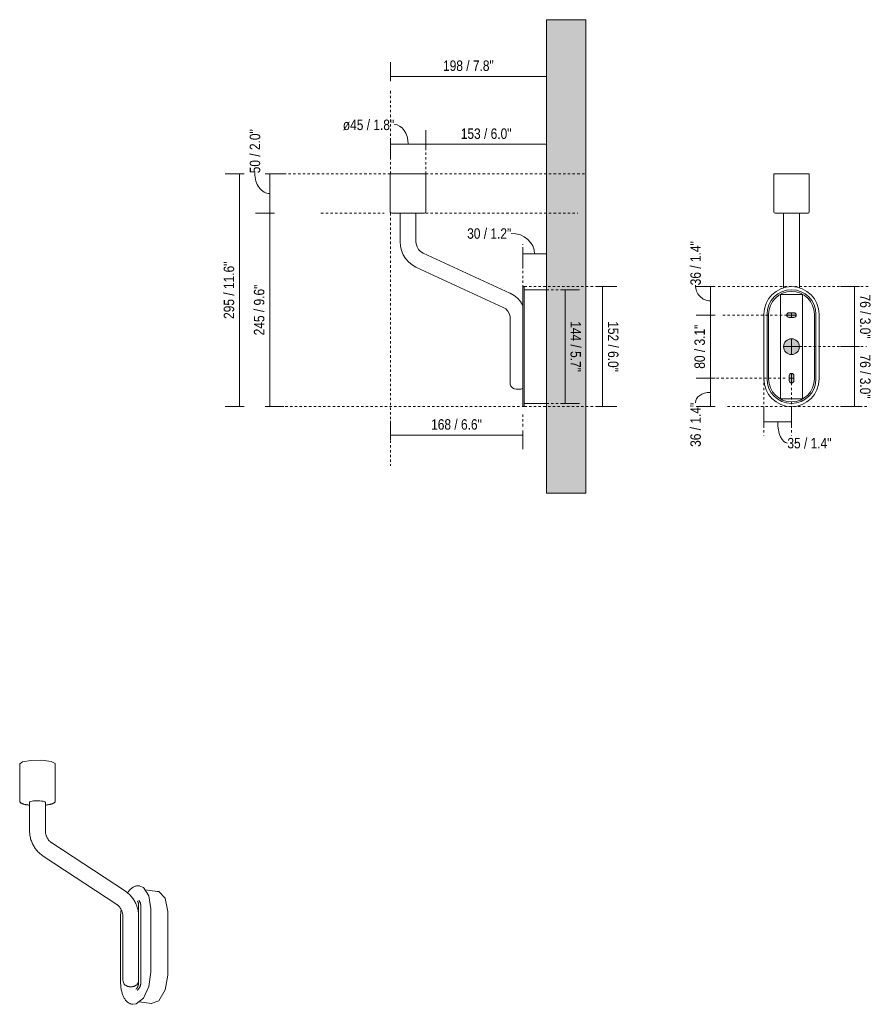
# Model space of a CAD drawing. Header units: millimetres. Extents: x -6760 to -4572, y -647 to 6739.
# Tile 2 of 3: x -5651 to -4572, y -647 to 600. Entities that reach past the tile are written whole.
import ezdxf

# ---------------------------------------------------------------- set-up
doc = ezdxf.new("R2010")
doc.units = ezdxf.units.MM
doc.linetypes.add('Dash', pattern=[6, 3, -3])
doc.layers.add('A-ANNO-DIMS', color=7, linetype='Dash', lineweight=9, true_color=0xd2d2d2)
for name, color, linetype, lineweight in [('A-ANNO-DIMS-6', 7, 'Continuous', 9), ('A-DETL-GENF', 7, 'Continuous', 9), ('A-WALL', 7, 'Continuous', 9), ('E-LITE-EQPM', 7, 'Continuous', 20)]:
    doc.layers.add(name, color=color, linetype=linetype, lineweight=lineweight)
doc.styles.add('Arial Narrow', font='ARIALN.TTF', dxfattribs={"height": 13.2})
doc.dimstyles.new('FARO_-_2_2mm_Arial_Narrow_mm_Inch_Left', dxfattribs={"dimscale": 304.8, "dimtxt": 13.509289, "dimasz": 0, "dimexe": 0.059055, "dimexo": 0.0625, "dimgap": 0.009843, "dimtad": 1, "dimdec": 0, "dimzin": 0, "dimdsep": 46, "dimtxsty": 'Arial Narrow', "dimblk1": 'NONE', "dimblk2": 'NONE', "dimsah": 1, "dimcen": 0.09, "dimadec": 0, "dimazin": 0, "dimtfac": 1, "dimtdec": 4, "dimtix": 1, "dimtmove": 0, "dimatfit": 3, "dimfxl": 0.019685, "dimfxlon": 1, "dimtvp": 1, "dimtolj": 1, "dimtzin": 0, "dimarcsym": 2})
doc.dimstyles.new('FARO_-_2_2mm_Arial_Narrow_mm_Inch_Left_1', dxfattribs={"dimscale": 304.8, "dimtxt": 13.509289, "dimasz": 0, "dimexe": 0.059055, "dimexo": 0.0625, "dimgap": 0.009843, "dimtad": 1, "dimdec": 0, "dimzin": 0, "dimdsep": 46, "dimtxsty": 'Arial Narrow', "dimblk1": 'NONE', "dimblk2": 'NONE', "dimsah": 1, "dimcen": 0.09, "dimadec": 0, "dimazin": 0, "dimtfac": 1, "dimtdec": 4, "dimtix": 1, "dimtmove": 1, "dimatfit": 3, "dimfxl": 0.019685, "dimfxlon": 1, "dimtvp": 1, "dimtolj": 1, "dimtzin": 0, "dimarcsym": 2})
doc.dimstyles.new('FARO_-_2_2mm_Arial_Narrow_mm_Inch_Right', dxfattribs={"dimscale": 304.8, "dimtxt": 13.509289, "dimasz": 0, "dimexe": 0.059055, "dimexo": 0.0625, "dimgap": 0.009843, "dimtad": 1, "dimdec": 0, "dimzin": 0, "dimdsep": 46, "dimtxsty": 'Arial Narrow', "dimblk1": 'NONE', "dimblk2": 'NONE', "dimsah": 1, "dimcen": 0.09, "dimadec": 0, "dimazin": 0, "dimtfac": 1, "dimtdec": 4, "dimtix": 1, "dimtmove": 0, "dimatfit": 3, "dimfxl": 0.019685, "dimfxlon": 1, "dimtvp": 1, "dimtolj": 1, "dimtzin": 0, "dimarcsym": 2})
doc.dimstyles.new('FARO_-_2_2mm_Arial_Narrow_mm_Inch_Right_1', dxfattribs={"dimscale": 304.8, "dimtxt": 13.509289, "dimasz": 0, "dimexe": 0.059055, "dimexo": 0.0625, "dimgap": 0.009843, "dimtad": 1, "dimdec": 0, "dimzin": 0, "dimdsep": 46, "dimtxsty": 'Arial Narrow', "dimblk1": 'NONE', "dimblk2": 'NONE', "dimsah": 1, "dimcen": 0.09, "dimadec": 0, "dimazin": 0, "dimtfac": 1, "dimtdec": 4, "dimtix": 1, "dimtmove": 1, "dimatfit": 3, "dimfxl": 0.019685, "dimfxlon": 1, "dimtvp": 1, "dimtolj": 1, "dimtzin": 0, "dimarcsym": 2})

# ---------------------------------------------------------------- blocks, each defined once
blk = doc.blocks.new('24005 - 24005 ETERNA Chrome structure wall lamp-572099-00 Isometrico PDF')
at = {"layer": 'E-LITE-EQPM', "color": 8, "lineweight": 9, "true_color": 0x808080}
for p, q in [((-6424.4, -342.8), (-6421, -340.2)), ((-6424.4, -342.5), (-6424.4, -389.7)), ((-6379.4, -389.7), (-6379.4, -342.5)), ((-6411.9, -391.5), (-6411.9, -426.7)), ((-6391.9, -426.7), (-6391.9, -391.5)), ((-6290.4, -504.2), (-6383.7, -443)), ((-6394.6, -459.8), (-6301.4, -521)), ((-6272.5, -497.5), (-6273.4, -497.4)), ((-6272.5, -497.5), (-6272.8, -497.5)), ((-6249.3, -504.4), (-6265.8, -502.4)), ((-6273.6, -522.7), (-6273.6, -618.8)), ((-6270.8, -619.6), (-6270.8, -523.5)), ((-6293.6, -536.3), (-6293.6, -616.8)), ((-6273.6, -616.8), (-6273.6, -536.3)), ((-6258.3, -606.9), (-6258.3, -526.5)), ((-6236.6, -610.4), (-6236.6, -530)), ((-6296.6, -537.9), (-6296.6, -618.3)), ((-6281.9, -647.3), (-6281, -647.4)), ((-6273.5, -644.3), (-6256.8, -646.4))]:
    blk.add_line(p, q, dxfattribs=at)
for points in [[(-6421, -340.2, 0), (-6410.4, -338.4, 0), (-6396.5, -338.2, 0), (-6384.7, -339.7, 0), (-6379.5, -342.2, 0), (-6379.5, -342.8, 0)], [(-6424.4, -389.7, 0), (-6424.4, -390.2, 0), (-6424.2, -390.7, 0), (-6424, -391.2, 0), (-6423.8, -391.5, 0), (-6423.5, -391.9, 0), (-6423.2, -392.1, 0), (-6422.8, -392.4, 0), (-6422.5, -392.6, 0), (-6422.1, -392.8, 0), (-6421.7, -393, 0), (-6421.3, -393.2, 0), (-6420.9, -393.3, 0), (-6420.5, -393.5, 0), (-6420, -393.6, 0), (-6419.5, -393.8, 0), (-6419, -393.9, 0), (-6418.4, -394.1, 0), (-6417.9, -394.2, 0), (-6417.3, -394.3, 0), (-6416.7, -394.4, 0), (-6416, -394.6, 0), (-6415.4, -394.7, 0), (-6414.7, -394.8, 0), (-6414, -394.9, 0), (-6413.3, -395, 0), (-6412.6, -395.1, 0), (-6411.9, -395.1, 0)], [(-6411.9, -391.5, 0), (-6411.9, -391.5, 0), (-6411.5, -391, 0), (-6410.4, -390.5, 0), (-6408.8, -390.1, 0), (-6406.7, -389.8, 0), (-6404.2, -389.6, 0), (-6401.6, -389.6, 0), (-6399, -389.7, 0), (-6396.7, -389.9, 0)], [(-6396.7, -389.9, 0), (-6394.6, -390.2, 0), (-6393.1, -390.6, 0), (-6392.2, -391.1, 0), (-6392, -391.6, 0)], [(-6392, -395.1, 0), (-6391.7, -395.1, 0), (-6390.9, -395, 0), (-6390.2, -394.9, 0), (-6389.5, -394.8, 0), (-6388.9, -394.7, 0), (-6388.2, -394.6, 0), (-6387.6, -394.5, 0), (-6386.9, -394.4, 0), (-6386.3, -394.3, 0), (-6385.8, -394.1, 0), (-6385.2, -394, 0), (-6384.7, -393.9, 0), (-6384.2, -393.7, 0), (-6383.9, -393.6, 0)], [(-6379.4, -389.7, 0), (-6379.5, -390.2, 0), (-6379.6, -390.7, 0), (-6379.9, -391.2, 0), (-6380.1, -391.5, 0), (-6380.4, -391.9, 0), (-6380.7, -392.1, 0), (-6381.1, -392.4, 0), (-6381.4, -392.6, 0), (-6381.8, -392.8, 0), (-6382.1, -393, 0), (-6382.6, -393.2, 0), (-6383, -393.3, 0), (-6383.4, -393.5, 0), (-6383.9, -393.6, 0)], [(-6411.9, -426.7, 0), (-6411.9, -428.1, 0), (-6411.9, -429.5, 0), (-6411.7, -430.8, 0), (-6411.6, -432.2, 0), (-6411.4, -433.5, 0), (-6411.1, -434.9, 0), (-6410.8, -436.2, 0), (-6410.5, -437.6, 0), (-6410.1, -438.9, 0), (-6409.6, -440.2, 0), (-6409.2, -441.5, 0), (-6408.7, -442.7, 0), (-6408.1, -444, 0), (-6407.5, -445.2, 0), (-6406.9, -446.4, 0), (-6406.2, -447.6, 0), (-6405.5, -448.8, 0), (-6404.7, -449.9, 0), (-6403.9, -451, 0), (-6403.1, -452.1, 0), (-6402.2, -453.1, 0), (-6401.3, -454.1, 0), (-6400.3, -455.1, 0), (-6399.4, -456.1, 0), (-6398.4, -457, 0), (-6397.3, -457.8, 0), (-6396.3, -458.6, 0), (-6395.2, -459.4, 0), (-6394.6, -459.8, 0)], [(-6383.7, -443, 0), (-6384.1, -442.7, 0), (-6384.6, -442.4, 0), (-6385.1, -442, 0), (-6385.5, -441.6, 0), (-6386, -441.2, 0), (-6386.4, -440.7, 0), (-6386.9, -440.3, 0), (-6387.3, -439.8, 0), (-6387.7, -439.3, 0), (-6388.1, -438.7, 0), (-6388.5, -438.2, 0), (-6388.8, -437.6, 0), (-6389.2, -437, 0), (-6389.5, -436.4, 0), (-6389.8, -435.8, 0), (-6390.1, -435.2, 0), (-6390.4, -434.5, 0), (-6390.7, -433.9, 0), (-6390.9, -433.2, 0), (-6391.1, -432.5, 0), (-6391.3, -431.8, 0), (-6391.5, -431.2, 0), (-6391.6, -430.5, 0), (-6391.7, -429.8, 0), (-6391.8, -429.1, 0), (-6391.9, -428.4, 0), (-6391.9, -427.7, 0), (-6391.9, -427, 0), (-6391.9, -426.7, 0)], [(-6273.4, -497.4, 0), (-6274.2, -497.4, 0), (-6274.9, -497.4, 0), (-6275.7, -497.4, 0), (-6276.5, -497.5, 0), (-6277.3, -497.7, 0), (-6278.1, -497.9, 0), (-6278.9, -498.2, 0), (-6279.7, -498.6, 0), (-6280.4, -499, 0), (-6281.2, -499.4, 0), (-6281.9, -499.9, 0), (-6282.7, -500.5, 0), (-6283.4, -501.1, 0), (-6284.1, -501.7, 0), (-6284.8, -502.4, 0), (-6285.5, -503.2, 0), (-6286.2, -504, 0), (-6286.9, -504.8, 0), (-6287.5, -505.7, 0), (-6287.9, -506.2, 0)], [(-6258.3, -526.5, 0), (-6260.8, -510.1, 0), (-6267.5, -499.6, 0), (-6272, -497.6, 0)], [(-6273.6, -536.3, 0), (-6273.6, -535, 0), (-6273.7, -533.7, 0), (-6273.8, -532.4, 0), (-6273.9, -531, 0), (-6274.2, -529.7, 0), (-6274.4, -528.4, 0), (-6274.7, -527.1, 0), (-6275, -525.8, 0), (-6275.4, -524.6, 0), (-6275.8, -523.3, 0), (-6276.3, -522, 0), (-6276.8, -520.8, 0), (-6277.3, -519.6, 0), (-6277.9, -518.4, 0), (-6278.5, -517.2, 0), (-6279.2, -516.1, 0), (-6279.9, -514.9, 0), (-6280.6, -513.8, 0), (-6281.4, -512.8, 0), (-6282.2, -511.7, 0), (-6283.1, -510.7, 0), (-6284, -509.7, 0), (-6284.9, -508.8, 0), (-6285.8, -507.8, 0), (-6286.8, -507, 0), (-6287.8, -506.1, 0), (-6288.9, -505.3, 0), (-6289.9, -504.6, 0), (-6290.4, -504.2, 0)], [(-6236.6, -530, 0), (-6239.8, -513.1, 0), (-6248, -504.7, 0), (-6250.5, -504.4, 0)], [(-6301.4, -521, 0), (-6300.9, -521.3, 0), (-6300.5, -521.6, 0), (-6300.1, -521.9, 0), (-6299.6, -522.3, 0), (-6299.2, -522.7, 0), (-6298.8, -523.1, 0), (-6298.4, -523.6, 0), (-6298, -524, 0), (-6297.6, -524.5, 0), (-6297.2, -525, 0), (-6296.9, -525.5, 0), (-6296.5, -526.1, 0), (-6296.2, -526.6, 0), (-6295.9, -527.2, 0), (-6295.6, -527.8, 0), (-6295.3, -528.4, 0), (-6295, -529, 0), (-6294.8, -529.6, 0), (-6294.6, -530.3, 0), (-6294.4, -530.9, 0), (-6294.2, -531.5, 0), (-6294, -532.2, 0), (-6293.9, -532.8, 0), (-6293.8, -533.5, 0), (-6293.7, -534.1, 0), (-6293.7, -534.8, 0), (-6293.6, -535.4, 0), (-6293.6, -536.1, 0), (-6293.6, -536.3, 0)], [(-6275.3, -516.7, 0), (-6275.1, -516.8, 0), (-6275, -517, 0), (-6274.9, -517.1, 0), (-6274.8, -517.3, 0), (-6274.7, -517.5, 0), (-6274.6, -517.7, 0), (-6274.5, -518, 0), (-6274.4, -518.2, 0), (-6274.3, -518.4, 0), (-6274.2, -518.7, 0), (-6274.1, -519, 0), (-6274, -519.2, 0), (-6273.9, -519.5, 0), (-6273.9, -519.8, 0), (-6273.8, -520.1, 0), (-6273.7, -520.4, 0), (-6273.7, -520.8, 0), (-6273.7, -521.1, 0), (-6273.6, -521.4, 0), (-6273.6, -521.8, 0), (-6273.6, -522.1, 0), (-6273.6, -522.5, 0), (-6273.6, -522.7, 0)], [(-6273.3, -515.8, 0), (-6273, -516.3, 0), (-6272.7, -516.7, 0), (-6272.5, -517.1, 0), (-6272.3, -517.5, 0), (-6272, -517.9, 0), (-6271.9, -518.3, 0), (-6271.7, -518.7, 0), (-6271.6, -519, 0), (-6271.4, -519.4, 0), (-6271.3, -519.8, 0), (-6271.2, -520.1, 0), (-6271.1, -520.4, 0), (-6271.1, -520.8, 0), (-6271, -521.1, 0), (-6271, -521.4, 0), (-6270.9, -521.7, 0), (-6270.9, -522.1, 0), (-6270.8, -522.4, 0), (-6270.8, -522.7, 0), (-6270.8, -523, 0), (-6270.8, -523.3, 0), (-6270.8, -523.5, 0)], [(-6295.8, -527.4, 0), (-6295.9, -528.2, 0), (-6296.1, -529.6, 0), (-6296.2, -530.9, 0), (-6296.4, -532.3, 0), (-6296.5, -533.7, 0), (-6296.5, -535, 0), (-6296.6, -536.4, 0), (-6296.6, -537.8, 0), (-6296.6, -537.9, 0)], [(-6281.6, -647.3, 0), (-6276.8, -647, 0), (-6267.5, -639.5, 0), (-6260.8, -624.8, 0), (-6258.3, -606.9, 0)], [(-6257.9, -646.2, 0), (-6248, -642.9, 0), (-6239.8, -629.3, 0), (-6236.6, -610.4, 0)], [(-6281.9, -647.3, 0), (-6282.7, -647.2, 0), (-6283.4, -647, 0), (-6284.2, -646.8, 0), (-6284.9, -646.5, 0), (-6285.6, -646.1, 0), (-6286.3, -645.7, 0), (-6287, -645.2, 0), (-6287.7, -644.7, 0), (-6288.3, -644.1, 0), (-6289, -643.5, 0), (-6289.6, -642.9, 0), (-6290.2, -642.1, 0), (-6290.7, -641.4, 0), (-6291.3, -640.6, 0), (-6291.8, -639.7, 0), (-6292.3, -638.8, 0), (-6292.7, -637.9, 0), (-6293.2, -636.9, 0), (-6293.6, -635.9, 0), (-6294, -634.9, 0), (-6294.4, -633.8, 0), (-6294.7, -632.7, 0), (-6295, -631.6, 0), (-6295.3, -630.4, 0), (-6295.6, -629.2, 0), (-6295.8, -628, 0), (-6296, -626.7, 0), (-6296.2, -625.5, 0), (-6296.3, -624.2, 0), (-6296.4, -622.9, 0), (-6296.5, -621.6, 0), (-6296.6, -620.2, 0), (-6296.6, -618.9, 0), (-6296.6, -618.3, 0)], [(-6293.6, -616.8, 0), (-6293.4, -618.4, 0), (-6293, -619.9, 0), (-6292.4, -621, 0), (-6291.8, -621.9, 0), (-6291.1, -622.6, 0), (-6290.6, -623.1, 0), (-6290, -623.5, 0), (-6289.6, -623.8, 0), (-6289.2, -624, 0), (-6288.8, -624.2, 0), (-6288.5, -624.3, 0), (-6288.2, -624.4, 0), (-6288, -624.5, 0), (-6287.7, -624.6, 0), (-6287.5, -624.7, 0), (-6287.3, -624.7, 0), (-6287.1, -624.8, 0), (-6286.9, -624.8, 0), (-6286.7, -624.9, 0), (-6286.5, -624.9, 0), (-6286.3, -624.9, 0), (-6286.2, -625, 0), (-6286, -625, 0), (-6285.9, -625, 0), (-6285.7, -625, 0), (-6285.5, -625.1, 0), (-6285.4, -625.1, 0), (-6285.2, -625.1, 0), (-6285.1, -625.1, 0), (-6284.9, -625.1, 0), (-6284.8, -625.1, 0), (-6284.6, -625.1, 0), (-6284.5, -625.1, 0), (-6284.4, -625.2, 0), (-6284.2, -625.2, 0), (-6284.1, -625.2, 0), (-6283.9, -625.2, 0), (-6283.8, -625.2, 0), (-6283.6, -625.2, 0), (-6283.5, -625.2, 0), (-6283.3, -625.2, 0), (-6283.2, -625.2, 0), (-6283, -625.2, 0), (-6282.9, -625.2, 0), (-6282.8, -625.1, 0), (-6282.6, -625.1, 0), (-6282.5, -625.1, 0), (-6282.3, -625.1, 0), (-6282.2, -625.1, 0), (-6282, -625.1, 0), (-6281.9, -625.1, 0), (-6281.7, -625.1, 0), (-6281.6, -625.1, 0), (-6281.4, -625, 0), (-6281.2, -625, 0), (-6281.1, -625, 0), (-6280.9, -625, 0), (-6280.8, -624.9, 0), (-6280.6, -624.9, 0), (-6280.4, -624.9, 0), (-6280.2, -624.8, 0), (-6280, -624.8, 0), (-6279.8, -624.7, 0), (-6279.6, -624.7, 0), (-6279.4, -624.6, 0)], [(-6273.6, -616.8, 0), (-6273.7, -618.4, 0), (-6274.2, -619.9, 0), (-6274.8, -621, 0), (-6275.4, -621.9, 0), (-6276, -622.6, 0), (-6276.6, -623.1, 0), (-6277.1, -623.5, 0), (-6277.6, -623.8, 0), (-6278, -624, 0), (-6278.3, -624.2, 0), (-6278.7, -624.3, 0), (-6279, -624.4, 0), (-6279.2, -624.5, 0), (-6279.4, -624.6, 0)], [(-6277.2, -628.4, 0), (-6277, -628.3, 0), (-6276.9, -628.2, 0), (-6276.7, -628.1, 0), (-6276.6, -627.9, 0), (-6276.4, -627.8, 0), (-6276.2, -627.6, 0), (-6276.1, -627.4, 0), (-6275.9, -627.2, 0), (-6275.8, -627, 0), (-6275.6, -626.7, 0), (-6275.5, -626.5, 0), (-6275.3, -626.3, 0), (-6275.2, -626, 0), (-6275.1, -625.7, 0), (-6274.9, -625.4, 0), (-6274.8, -625.1, 0), (-6274.7, -624.8, 0), (-6274.6, -624.5, 0), (-6274.4, -624.2, 0), (-6274.3, -623.9, 0), (-6274.2, -623.6, 0), (-6274.1, -623.2, 0), (-6274.1, -622.9, 0), (-6274, -622.5, 0), (-6273.9, -622.2, 0), (-6273.8, -621.8, 0), (-6273.8, -621.5, 0), (-6273.7, -621.1, 0), (-6273.7, -620.8, 0), (-6273.6, -620.4, 0), (-6273.6, -620.1, 0), (-6273.6, -619.7, 0), (-6273.6, -619.3, 0), (-6273.6, -619, 0), (-6273.6, -618.8, 0)], [(-6275.5, -629.7, 0), (-6275.1, -629.4, 0), (-6274.7, -629, 0), (-6274.4, -628.7, 0), (-6274.1, -628.4, 0), (-6273.8, -628, 0), (-6273.5, -627.7, 0), (-6273.2, -627.4, 0), (-6273, -627, 0), (-6272.8, -626.7, 0), (-6272.6, -626.4, 0), (-6272.4, -626.1, 0), (-6272.3, -625.8, 0), (-6272.1, -625.5, 0), (-6272, -625.2, 0), (-6271.9, -624.9, 0), (-6271.7, -624.6, 0), (-6271.6, -624.3, 0), (-6271.5, -624, 0), (-6271.4, -623.7, 0), (-6271.3, -623.4, 0), (-6271.3, -623.1, 0), (-6271.2, -622.8, 0), (-6271.1, -622.5, 0), (-6271.1, -622.2, 0), (-6271, -622, 0), (-6271, -621.7, 0), (-6270.9, -621.4, 0), (-6270.9, -621.1, 0), (-6270.9, -620.8, 0), (-6270.8, -620.5, 0), (-6270.8, -620.2, 0), (-6270.8, -619.9, 0), (-6270.8, -619.6, 0), (-6270.8, -619.6, 0)]]:
    blk.add_polyline3d(points, dxfattribs=at)
blk = doc.blocks.new('24005 - 24005 ETERNA Chrome structure wall lamp-572099-Lateral_PDF')
at = {"layer": 'E-LITE-EQPM'}
for p, q in [((-3466.9, 404.7), (-3466.9, 356.6)), ((-3466.9, 404.7), (-3421.9, 404.7)), ((-3421.9, 356.6), (-3421.9, 404.7)), ((-3464.7, 354.7), (-3465, 354.7)), ((-3454.4, 354.7), (-3454.4, 318.8)), ((-3434.4, 318.8), (-3434.4, 354.7)), ((-3315.3, 253.6), (-3425.1, 304.3)), ((-3433.5, 286.2), (-3323.7, 235.4)), ((-3297, 261.8), (-3297.9, 261.8)), ((-3297, 226.8), (-3297, 261.8)), ((-3269, 257.8), (-3297, 257.8)), ((-3299, 226.8), (-3299, 144.8)), ((-3297, 144.8), (-3297, 226.8)), ((-3315, 221.8), (-3315, 139.7)), ((-3297, 109.8), (-3297, 144.8)), ((-3302.7, 131.8), (-3307.2, 131.8)), ((-3297, 113.8), (-3269, 113.8)), ((-3297.9, 109.8), (-3297, 109.8))]:
    blk.add_line(p, q, dxfattribs=at)
at = {"layer": 'E-LITE-EQPM', "flags": 128}
for points in [[(-3465, 354.7), (-3466.2, 355.2), (-3466.9, 356.3), (-3466.9, 356.6)], [(-3465, 354.7), (-3464.6, 354.7), (-3463.3, 354.7), (-3461.1, 354.7), (-3458.2, 354.7), (-3454.7, 354.7), (-3450.8, 354.7), (-3446.6, 354.7), (-3442.2, 354.7), (-3438, 354.7), (-3434.1, 354.7), (-3430.6, 354.7), (-3427.7, 354.7), (-3425.5, 354.7), (-3424.2, 354.7), (-3423.8, 354.7)], [(-3422.6, 355.3), (-3423.4, 354.8), (-3423.8, 354.7)], [(-3421.9, 356.6), (-3422.3, 355.4), (-3422.4, 355.3)], [(-3454.4, 318.8), (-3453.9, 313.1), (-3452.6, 307.6), (-3450.4, 302.3), (-3447.4, 297.5), (-3443.7, 293.2), (-3439.3, 289.5), (-3434.4, 286.6), (-3433.5, 286.2)], [(-3425.1, 304.3), (-3428.4, 306.3), (-3431, 309), (-3433, 312.3), (-3434.1, 315.9), (-3434.4, 318.8)], [(-3299, 238.1), (-3302, 242.8), (-3305.7, 247), (-3310, 250.6), (-3314.9, 253.4), (-3315.3, 253.6)], [(-3299, 260.8), (-3298.5, 261.6), (-3297.9, 261.8)], [(-3299, 244.2), (-3299, 247.4), (-3299, 251.6), (-3299, 255), (-3299, 257.7), (-3299, 259.6), (-3299, 260.6), (-3299, 260.8)], [(-3299, 260.8), (-3299, 260.3), (-3299, 259), (-3299, 256.8), (-3299, 253.8), (-3299, 250.1), (-3299, 245.7), (-3299, 240.9), (-3299, 235.7), (-3299, 230.2), (-3299, 226.8)], [(-3323.7, 235.4), (-3320.5, 233.5), (-3318, 230.8), (-3316.1, 227.7), (-3315.1, 224.1), (-3315, 221.8)], [(-3307.2, 131.8), (-3309.8, 132.3), (-3312.1, 133.7), (-3313.9, 135.7), (-3314.8, 138.2), (-3315, 139.7)], [(-3299, 144.8), (-3299, 139.3), (-3299, 133.9), (-3299, 128.8), (-3299, 124.2), (-3299, 120), (-3299, 116.6), (-3299, 113.9), (-3299, 112), (-3299, 111), (-3299, 110.8)], [(-3299, 132.9), (-3301.2, 132), (-3302.7, 131.8)], [(-3299, 110.8), (-3299, 111.3), (-3299, 112.6), (-3299, 114.8), (-3299, 117.8), (-3299, 121.5), (-3299, 125.9), (-3299, 127.4)], [(-3297.9, 109.8), (-3298.8, 110.2), (-3299, 110.8)]]:
    blk.add_lwpolyline(points, dxfattribs=at)
at = {"layer": 'E-LITE-EQPM'}
for centre, start, end in [((-3272.9, 240.8), 0, 1.4083), ((-3272.9, 130.8), 358.5917, 360)]:
    blk.add_arc(centre, 3.96, start, end, dxfattribs=at)
blk = doc.blocks.new('24005 - 24005 ETERNA Chrome structure wall lamp-572099-Alzado_PDF Fixing')
at = {"layer": 'E-LITE-EQPM', "color": 253, "lineweight": 9, "true_color": 0xaaaaaa}
for p, q in [((6557, 404.7), (6557, 356.6)), ((6557, 404.7), (6579.5, 404.7)), ((6579.5, 404.7), (6602, 404.7)), ((6602, 356.6), (6602, 404.7)), ((6569.5, 354.7), (6569.5, 318.8)), ((6589.5, 318.8), (6589.5, 354.7)), ((6569.5, 295.3), (6569.5, 260.3)), ((6589.5, 260.3), (6589.5, 295.3)), ((6544.5, 144.8), (6544.5, 226.8)), ((6548.5, 144.8), (6548.5, 226.8)), ((6550.5, 226.8), (6550.5, 144.8)), ((6608.5, 226.8), (6608.5, 144.8)), ((6610.5, 144.8), (6610.5, 226.8)), ((6614.5, 144.8), (6614.5, 226.8))]:
    blk.add_line(p, q, dxfattribs=at)
at = {"layer": 'E-LITE-EQPM', "color": 253, "lineweight": 9, "true_color": 0xaaaaaa, "flags": 128}
for points in [[(6558.8, 354.7), (6557.7, 355.2), (6557, 356.3), (6557, 356.6)], [(6569.5, 354.7), (6567.4, 354.7), (6564.2, 354.7), (6561.6, 354.7), (6559.9, 354.7), (6559, 354.7), (6558.8, 354.7)], [(6558.8, 354.7), (6559.3, 354.7), (6560.6, 354.7), (6562.8, 354.7), (6565.7, 354.7), (6569.2, 354.7), (6573.1, 354.7), (6577.3, 354.7), (6579.5, 354.7)], [(6579.5, 354.7), (6583.8, 354.7), (6587.9, 354.7), (6591.6, 354.7), (6594.8, 354.7), (6597.4, 354.7), (6599.1, 354.7), (6600, 354.7), (6600.1, 354.7)], [(6600.1, 354.7), (6599.7, 354.7), (6598.4, 354.7), (6596.2, 354.7), (6593.3, 354.7), (6589.8, 354.7), (6589.5, 354.7)], [(6602, 356.6), (6601.6, 355.4), (6600.5, 354.8), (6600.1, 354.7)], [(6569.5, 295.3), (6569.5, 297.7), (6569.5, 300.9), (6569.5, 304.7), (6569.5, 308.9), (6569.5, 313.6), (6569.5, 318.4), (6569.5, 318.8)], [(6589.5, 318.8), (6589.5, 314), (6589.5, 309.4), (6589.5, 305), (6589.5, 301.2), (6589.5, 298), (6589.5, 295.5), (6589.5, 295.3)]]:
    blk.add_lwpolyline(points, dxfattribs=at)
at = {"layer": 'E-LITE-EQPM', "color": 253, "lineweight": 9, "true_color": 0xaaaaaa}
for centre, radius, start, end in [((6579.5, 226.8), 35, 0, 180), ((6579.5, 226.8), 31, 0, 180), ((6579.5, 226.8), 29, 0, 180), ((6579.5, 144.8), 35, 180, 0), ((6579.5, 144.8), 31, 180, 0), ((6579.5, 144.8), 29, 180, 360)]:
    blk.add_arc(centre, radius, start, end, dxfattribs=at)
blk = doc.blocks.new('DIMBLOCK4-Lateral_PDF')
at = {"layer": 'A-ANNO-DIMS-6', "color": 251, "true_color": 0x5b5b5b, "transparency": 16777216}
for p, q in [((-4965.6, 257.8), (-4941.6, 257.8)), ((-4959.6, 257.8), (-4965.6, 257.8)), ((-4959.6, 257.8), (-4959.6, 113.8)), ((-4959.6, 113.8), (-4965.6, 113.8)), ((-4959.8, 113.8), (-4941.6, 113.8))]:
    blk.add_line(p, q, dxfattribs=at)
at = {"layer": 'A-ANNO-DIMS-6', "color": 0, "transparency": 16777216, "insert": (-4939.6, 218), "char_height": 13.2, "width": 77.196, "attachment_point": 1, "rotation": 270, "line_spacing_factor": 0.974696, "style": 'Arial Narrow'}
blk.add_mtext('144 / 5.7"', dxfattribs=at)
blk = doc.blocks.new('_None')
blk = doc.blocks.new('DIMBLOCK5-Lateral_PDF')
at = {"layer": 'A-ANNO-DIMS-6', "color": 251, "true_color": 0x5b5b5b, "transparency": 16777216}
for p, q in [((-4912.2, 261.8), (-4918.2, 261.8)), ((-4912.3, 261.8), (-4894.2, 261.8)), ((-4912.2, 261.8), (-4912.2, 109.8)), ((-4912.2, 109.8), (-4918.2, 109.8)), ((-4912.3, 109.8), (-4894.2, 109.8))]:
    blk.add_line(p, q, dxfattribs=at)
at = {"layer": 'A-ANNO-DIMS-6', "color": 0, "transparency": 16777216, "insert": (-4892.1, 218), "char_height": 13.2, "width": 77.196, "attachment_point": 1, "rotation": 270, "line_spacing_factor": 0.974696, "style": 'Arial Narrow'}
blk.add_mtext('152 / 6.0"', dxfattribs=at)
blk = doc.blocks.new('DIMBLOCK6-Lateral_PDF')
at = {"layer": 'A-ANNO-DIMS-6', "color": 251, "true_color": 0x5b5b5b, "transparency": 16777216}
for p, q in [((-5136.2, 436.2), (-5136.2, 460.2)), ((-5181.2, 442.2), (-5181.2, 448.2)), ((-5181.2, 442.3), (-5181.2, 424.2)), ((-5136.2, 442.2), (-5181.2, 442.2)), ((-5136.2, 442.2), (-5136.2, 436.2))]:
    blk.add_line(p, q, dxfattribs=at)
blk.add_ellipse((-5176.2, 442.2), major_axis=(0, 24.9), ratio=0.703047, start_param=4.712389, end_param=6.283185, dxfattribs=at)
at = {"layer": 'A-ANNO-DIMS-6', "color": 0, "transparency": 16777216, "insert": (-5241.4, 473.4), "char_height": 13.2, "width": 78.225, "attachment_point": 1, "line_spacing_factor": 0.974696, "style": 'Arial Narrow'}
blk.add_mtext('ø45 / 1.8"', dxfattribs=at)
blk = doc.blocks.new('DIMBLOCK7-Lateral_PDF')
at = {"layer": 'A-ANNO-DIMS-6', "color": 251, "true_color": 0x5b5b5b, "transparency": 16777216}
for p, q in [((-5334, 404.7), (-5340, 404.7)), ((-5334.2, 404.7), (-5316, 404.7)), ((-5334, 404.7), (-5334, 354.7)), ((-5328, 354.7), (-5352, 354.7)), ((-5334, 354.7), (-5328, 354.7))]:
    blk.add_line(p, q, dxfattribs=at)
blk.add_ellipse((-5334, 405.4), major_axis=(0, 25.7), ratio=0.742215, start_param=1.570796, end_param=3.141593, dxfattribs=at)
at = {"layer": 'A-ANNO-DIMS-6', "color": 0, "transparency": 16777216, "insert": (-5359.4, 405.4), "char_height": 13.2, "width": 67.16, "attachment_point": 1, "rotation": 90, "line_spacing_factor": 0.974696, "style": 'Arial Narrow'}
blk.add_mtext('50 / 2.0"', dxfattribs=at)
blk = doc.blocks.new('DIMBLOCK8-Lateral_PDF')
at = {"layer": 'A-ANNO-DIMS-6', "color": 251, "true_color": 0x5b5b5b, "transparency": 16777216}
for p, q in [((-5328, 354.7), (-5352, 354.7)), ((-5334, 354.7), (-5334, 109.8)), ((-5334, 354.7), (-5328, 354.7)), ((-5334, 109.8), (-5340, 109.8)), ((-5334.2, 109.8), (-5316, 109.8))]:
    blk.add_line(p, q, dxfattribs=at)
at = {"layer": 'A-ANNO-DIMS-6', "color": 0, "transparency": 16777216, "insert": (-5354.1, 200.1), "char_height": 13.2, "width": 77.196, "attachment_point": 1, "rotation": 90, "line_spacing_factor": 0.974696, "style": 'Arial Narrow'}
blk.add_mtext('245 / 9.6"', dxfattribs=at)
blk = doc.blocks.new('DIMBLOCK9-Lateral_PDF')
at = {"layer": 'A-ANNO-DIMS-6', "color": 251, "true_color": 0x5b5b5b, "transparency": 16777216}
for p, q in [((-5366.4, 404.7), (-5390.4, 404.7)), ((-5372.4, 404.7), (-5372.4, 109.8)), ((-5372.4, 404.7), (-5366.4, 404.7)), ((-5366.4, 109.8), (-5390.4, 109.8)), ((-5372.4, 109.8), (-5366.4, 109.8))]:
    blk.add_line(p, q, dxfattribs=at)
at = {"layer": 'A-ANNO-DIMS-6', "color": 0, "transparency": 16777216, "insert": (-5392.4, 220.9), "char_height": 13.2, "width": 87.231, "attachment_point": 1, "rotation": 90, "line_spacing_factor": 0.974696, "style": 'Arial Narrow'}
blk.add_mtext('295 / 11.6"', dxfattribs=at)
blk = doc.blocks.new('DIMBLOCK10-Lateral_PDF')
at = {"layer": 'A-ANNO-DIMS-6', "color": 251, "true_color": 0x5b5b5b, "transparency": 16777216}
for p, q in [((-5013.4, 303.4), (-5013.4, 309.4)), ((-5013.4, 303.6), (-5013.4, 285.4)), ((-4983.3, 303.4), (-5013.4, 303.4)), ((-4983.3, 303.4), (-4983.3, 309.4)), ((-4983.3, 303.6), (-4983.3, 285.4))]:
    blk.add_line(p, q, dxfattribs=at)
blk.add_ellipse((-5027.9, 303.4), major_axis=(29.5, 0), ratio=0.877919, start_param=0, end_param=1.570796, dxfattribs=at)
at = {"layer": 'A-ANNO-DIMS-6', "color": 0, "transparency": 16777216, "insert": (-5083.8, 335.7), "char_height": 13.2, "width": 67.16, "attachment_point": 1, "line_spacing_factor": 0.974696, "style": 'Arial Narrow'}
blk.add_mtext('30 / 1.2"', dxfattribs=at)
blk = doc.blocks.new('DIMBLOCK11-Lateral_PDF')
at = {"layer": 'A-ANNO-DIMS-6', "color": 251, "true_color": 0x5b5b5b, "transparency": 16777216}
for p, q in [((-5181.2, 73.5), (-5181.2, 91.7)), ((-5013.4, 79.7), (-5013.4, 55.7)), ((-5013.4, 73.7), (-5013.4, 79.7)), ((-5181.2, 73.7), (-5013.4, 73.7)), ((-5181.2, 73.7), (-5181.2, 67.7))]:
    blk.add_line(p, q, dxfattribs=at)
at = {"layer": 'A-ANNO-DIMS-6', "color": 0, "transparency": 16777216, "insert": (-5129.5, 93.8), "char_height": 13.2, "width": 77.196, "attachment_point": 1, "line_spacing_factor": 0.974696, "style": 'Arial Narrow'}
blk.add_mtext('168 / 6.6"', dxfattribs=at)
blk = doc.blocks.new('DIMBLOCK12-Lateral_PDF')
at = {"layer": 'A-ANNO-DIMS-6', "color": 251, "true_color": 0x5b5b5b, "transparency": 16777216}
for p, q in [((-5136.2, 436.2), (-5136.2, 460.2)), ((-4983.3, 442.2), (-5136.2, 442.2)), ((-5136.2, 442.2), (-5136.2, 436.2)), ((-4983.3, 442.2), (-4983.3, 448.2)), ((-4983.3, 442.3), (-4983.3, 424.2))]:
    blk.add_line(p, q, dxfattribs=at)
at = {"layer": 'A-ANNO-DIMS-6', "color": 0, "transparency": 16777216, "insert": (-5091.9, 462.2), "char_height": 13.2, "width": 77.196, "attachment_point": 1, "line_spacing_factor": 0.974696, "style": 'Arial Narrow'}
blk.add_mtext('153 / 6.0"', dxfattribs=at)
blk = doc.blocks.new('DIMBLOCK13-Lateral_PDF')
at = {"layer": 'A-ANNO-DIMS-6', "color": 251, "true_color": 0x5b5b5b, "transparency": 16777216}
for p, q in [((-5181.2, 522.2), (-5181.2, 546.2)), ((-4983.3, 528.2), (-5181.2, 528.2)), ((-5181.2, 528.2), (-5181.2, 522.2)), ((-4983.3, 528.2), (-4983.3, 534.2)), ((-4983.3, 528.4), (-4983.3, 510.2))]:
    blk.add_line(p, q, dxfattribs=at)
at = {"layer": 'A-ANNO-DIMS-6', "color": 0, "transparency": 16777216, "insert": (-5114.4, 548.3), "char_height": 13.2, "width": 77.196, "attachment_point": 1, "line_spacing_factor": 0.974696, "style": 'Arial Narrow'}
blk.add_mtext('198 / 7.8"', dxfattribs=at)
blk = doc.blocks.new('DIMBLOCK14-Alzado_PDF Fixing')
at = {"layer": 'A-ANNO-DIMS-6', "color": 251, "true_color": 0x5b5b5b, "transparency": 16777216}
for p, q in [((-4769.6, 261.8), (-4793.6, 261.8)), ((-4775.6, 261.8), (-4775.6, 225.8)), ((-4775.6, 261.8), (-4769.6, 261.8)), ((-4769.6, 225.8), (-4793.6, 225.8)), ((-4775.6, 225.8), (-4769.6, 225.8))]:
    blk.add_line(p, q, dxfattribs=at)
blk.add_ellipse((-4775.6, 263.5), major_axis=(0, 19.7), ratio=0.961746, start_param=1.570796, end_param=3.141593, dxfattribs=at)
at = {"layer": 'A-ANNO-DIMS-6', "color": 0, "transparency": 16777216, "insert": (-4800.9, 263.5), "char_height": 13.2, "width": 67.16, "attachment_point": 1, "rotation": 90, "line_spacing_factor": 0.974696, "style": 'Arial Narrow'}
blk.add_mtext('36 / 1.4"', dxfattribs=at)
blk = doc.blocks.new('DIMBLOCK15-Alzado_PDF Fixing')
at = {"layer": 'A-ANNO-DIMS-6', "color": 251, "true_color": 0x5b5b5b, "transparency": 16777216}
for p, q in [((-4769.6, 225.8), (-4793.6, 225.8)), ((-4775.6, 225.8), (-4775.6, 145.8)), ((-4775.6, 225.8), (-4769.6, 225.8)), ((-4769.6, 145.8), (-4793.6, 145.8)), ((-4775.6, 145.8), (-4769.6, 145.8))]:
    blk.add_line(p, q, dxfattribs=at)
at = {"layer": 'A-ANNO-DIMS-6', "color": 0, "transparency": 16777216, "insert": (-4795.7, 157.8), "char_height": 13.2, "width": 67.16, "attachment_point": 1, "rotation": 90, "line_spacing_factor": 0.974696, "style": 'Arial Narrow'}
blk.add_mtext('80 / 3.1"', dxfattribs=at)
blk = doc.blocks.new('DIMBLOCK16-Alzado_PDF Fixing')
at = {"layer": 'A-ANNO-DIMS-6', "color": 251, "true_color": 0x5b5b5b, "transparency": 16777216}
for p, q in [((-4769.6, 145.8), (-4793.6, 145.8)), ((-4775.6, 145.8), (-4775.6, 109.8)), ((-4775.6, 145.8), (-4769.6, 145.8)), ((-4769.6, 109.8), (-4793.6, 109.8)), ((-4775.6, 109.8), (-4769.6, 109.8))]:
    blk.add_line(p, q, dxfattribs=at)
blk.add_ellipse((-4775.6, 114.8), major_axis=(-18.9, 0), ratio=0.688419, start_param=4.712389, end_param=6.283185, dxfattribs=at)
at = {"layer": 'A-ANNO-DIMS-6', "color": 0, "transparency": 16777216, "insert": (-4800.9, 58.8), "char_height": 13.2, "width": 67.16, "attachment_point": 1, "rotation": 90, "line_spacing_factor": 0.974696, "style": 'Arial Narrow'}
blk.add_mtext('36 / 1.4"', dxfattribs=at)
blk = doc.blocks.new('DIMBLOCK17-Alzado_PDF Fixing')
at = {"layer": 'A-ANNO-DIMS-6', "color": 251, "true_color": 0x5b5b5b, "transparency": 16777216}
for p, q in [((-4592.5, 185.8), (-4610.7, 185.8)), ((-4592.7, 109.8), (-4592.7, 185.8)), ((-4592.7, 185.8), (-4586.7, 185.8)), ((-4592.5, 109.8), (-4610.7, 109.8)), ((-4592.7, 109.8), (-4586.7, 109.8))]:
    blk.add_line(p, q, dxfattribs=at)
at = {"layer": 'A-ANNO-DIMS-6', "color": 0, "transparency": 16777216, "insert": (-4572.6, 175.8), "char_height": 13.2, "width": 67.16, "attachment_point": 1, "rotation": 270, "line_spacing_factor": 0.974696, "style": 'Arial Narrow'}
blk.add_mtext('76 / 3.0"', dxfattribs=at)
blk = doc.blocks.new('DIMBLOCK18-Alzado_PDF Fixing')
at = {"layer": 'A-ANNO-DIMS-6', "color": 251, "true_color": 0x5b5b5b, "transparency": 16777216}
for p, q in [((-4592.5, 261.8), (-4610.7, 261.8)), ((-4592.7, 185.8), (-4592.7, 261.8)), ((-4592.7, 261.8), (-4586.7, 261.8)), ((-4592.5, 185.8), (-4610.7, 185.8)), ((-4592.7, 185.8), (-4586.7, 185.8))]:
    blk.add_line(p, q, dxfattribs=at)
at = {"layer": 'A-ANNO-DIMS-6', "color": 0, "transparency": 16777216, "insert": (-4572.6, 251.8), "char_height": 13.2, "width": 67.16, "attachment_point": 1, "rotation": 270, "line_spacing_factor": 0.974696, "style": 'Arial Narrow'}
blk.add_mtext('76 / 3.0"', dxfattribs=at)
blk = doc.blocks.new('DIMBLOCK19-Alzado_PDF Fixing')
at = {"layer": 'A-ANNO-DIMS-6', "color": 251, "true_color": 0x5b5b5b, "transparency": 16777216}
for p, q in [((-4707.7, 90.3), (-4707.7, 108.5)), ((-4672.7, 90.3), (-4672.7, 108.5)), ((-4707.7, 90.5), (-4672.7, 90.5)), ((-4707.7, 90.5), (-4707.7, 84.5)), ((-4672.7, 90.5), (-4672.7, 84.5))]:
    blk.add_line(p, q, dxfattribs=at)
blk.add_ellipse((-4677.9, 90.5), major_axis=(0, 26.8), ratio=0.46081, start_param=1.570796, end_param=3.141593, dxfattribs=at)
at = {"layer": 'A-ANNO-DIMS-6', "color": 0, "transparency": 16777216, "insert": (-4677.9, 70.1), "char_height": 13.2, "width": 67.16, "attachment_point": 1, "line_spacing_factor": 0.974696, "style": 'Arial Narrow'}
blk.add_mtext('35 / 1.4"', dxfattribs=at)

msp = doc.modelspace()

# ---------------------------------------------------------------- hatches: boundary and pattern name
at = {"layer": 'A-DETL-GENF', "true_color": 0xc0c0c0}
h = msp.add_hatch(color=9, dxfattribs=at)
h.paths.add_polyline_path([(-4672.7, 139.8), (-4671.9, 139.9), (-4671.2, 140.2), (-4670.6, 140.7), (-4670.1, 141.3), (-4669.8, 142), (-4669.7, 143), (-4669.7, 148.8), (-4669.8, 149.6), (-4670.1, 150.3), (-4670.6, 150.9), (-4671.2, 151.4), (-4671.9, 151.7), (-4672.7, 151.8), (-4673.5, 151.7), (-4674.2, 151.4), (-4674.8, 150.9), (-4675.3, 150.3), (-4675.6, 149.6), (-4675.7, 148.8), (-4675.7, 142.8), (-4675.6, 142), (-4675.3, 141.3), (-4674.8, 140.7), (-4674.2, 140.2), (-4673.5, 139.9)])
h.paths.add_polyline_path([(-4672.7, 175.8), (-4670.1, 176.1), (-4667.7, 177.1), (-4665.6, 178.7), (-4664, 180.8), (-4663, 183.2), (-4662.7, 185.8), (-4663, 188.4), (-4664, 190.8), (-4665.6, 192.9), (-4667.7, 194.5), (-4670.1, 195.5), (-4672.7, 195.8), (-4675.3, 195.5), (-4677.7, 194.5), (-4679.8, 192.9), (-4681.4, 190.8), (-4682.4, 188.4), (-4682.7, 185.8), (-4682.4, 183.2), (-4681.4, 180.8), (-4679.8, 178.7), (-4677.7, 177.1), (-4675.3, 176.1)])
h.paths.add_polyline_path([(-4672.2, 222.8), (-4669.7, 222.8), (-4668.9, 222.9), (-4668.2, 223.2), (-4667.6, 223.7), (-4667.1, 224.3), (-4666.8, 225), (-4666.7, 225.8), (-4666.8, 226.6), (-4667.1, 227.3), (-4667.6, 227.9), (-4668.2, 228.4), (-4668.9, 228.7), (-4669.7, 228.8), (-4675.7, 228.8), (-4676.5, 228.7), (-4677.2, 228.4), (-4677.9, 227.9), (-4678.3, 227.3), (-4678.6, 226.6), (-4678.7, 225.8), (-4678.6, 225), (-4678.3, 224.3), (-4677.8, 223.7), (-4677.2, 223.2), (-4676.5, 222.9), (-4675.7, 222.8)])
at = {"layer": 'A-WALL', "true_color": 0xe8e8e8}
msp.add_hatch(color=254, dxfattribs=at).paths.add_polyline_path([(-4933.3, 0), (-4933.3, 600), (-4983.3, 600), (-4983.3, 0)])

# ---------------------------------------------------------------- linework, layer by layer
at = {"layer": 'A-ANNO-DIMS'}
for p, q in [((-5181.2, 404.7), (-5181.2, 509.7)), ((-5136.2, 404.7), (-5136.2, 439.7)), ((-5181.2, 404.7), (-5330.8, 404.7)), ((-5136.2, 404.7), (-4933.3, 404.7)), ((-5269.1, 354.7), (-5189.1, 354.7)), ((-5181.2, 354.8), (-5181.2, 34.8)), ((-5136.2, 354.7), (-4943.4, 354.7)), ((-5013.4, 260.7), (-5013.4, 315.7)), ((-5011.3, 261.8), (-4903.4, 261.8)), ((-4983.3, 257.8), (-4964.3, 257.8)), ((-4672.7, 261.8), (-4767.7, 261.8)), ((-4668.7, 261.8), (-4575.2, 261.8)), ((-4678.7, 225.8), (-4761.7, 225.8)), ((-4662.7, 185.8), (-4577.7, 185.8)), ((-4680.7, 145.8), (-4767.7, 145.8)), ((-4707.7, 145.8), (-4707.7, 73.4)), ((-4672.7, 139.8), (-4672.7, 73.4)), ((-4983.3, 113.8), (-4958.3, 113.8)), ((-5011.3, 109.8), (-5330.8, 109.8)), ((-5013.4, 99.8), (-5013.4, 84.8)), ((-5011.3, 109.8), (-4903.4, 109.8)), ((-4672.7, 109.8), (-4756.9, 109.8)), ((-4670.2, 109.8), (-4575.2, 109.8))]:
    msp.add_line(p, q, dxfattribs=at)
at = {"layer": 'A-WALL'}
for p, q in [((-4983.3, 0), (-4983.3, 600)), ((-4933.3, 600), (-4983.3, 600)), ((-4933.3, 600), (-4933.3, 0)), ((-4933.3, 0), (-4983.3, 0))]:
    msp.add_line(p, q, dxfattribs=at)
at = {"layer": 'E-LITE-EQPM'}
for p, q in [((-4658.7, 251.8), (-4686.7, 251.8)), ((-4686.7, 251.8), (-4686.7, 119.8)), ((-4658.7, 119.8), (-4658.7, 251.8)), ((-4678.7, 225.8), (-4666.7, 225.8)), ((-4669.7, 228.8), (-4675.7, 228.8)), ((-4672.7, 228.8), (-4672.7, 222.8)), ((-4675.7, 222.8), (-4669.7, 222.8)), ((-4672.7, 195.8), (-4672.7, 175.8)), ((-4682.7, 185.8), (-4662.7, 185.8)), ((-4672.7, 151.8), (-4672.7, 139.8)), ((-4675.7, 148.8), (-4675.7, 142.8)), ((-4675.7, 145.8), (-4669.7, 145.8)), ((-4669.7, 142.8), (-4669.7, 148.8)), ((-4686.7, 119.8), (-4658.7, 119.8))]:
    msp.add_line(p, q, dxfattribs=at)
for centre, radius, start, end in [((-4675.7, 225.8), 3, 90, 270), ((-4669.7, 225.8), 3, 270, 90), ((-4672.7, 185.8), 10, 360, 180), ((-4672.7, 185.8), 10, 180, 0), ((-4672.7, 148.8), 3, 0, 180), ((-4672.7, 142.8), 3, 180, 360)]:
    msp.add_arc(centre, radius, start, end, dxfattribs=at)

# ---------------------------------------------------------------- block references
msp.add_blockref('24005 - 24005 ETERNA Chrome structure wall lamp-572099-Lateral_PDF', (-1714.4, 0), dxfattribs=at)
at = {"layer": 'E-LITE-EQPM', "color": 253, "lineweight": 9, "true_color": 0xaaaaaa}
msp.add_blockref('24005 - 24005 ETERNA Chrome structure wall lamp-572099-Alzado_PDF Fixing', (-11252.2, 0), dxfattribs=at)
at = {"layer": 'E-LITE-EQPM', "color": 8, "lineweight": 9, "true_color": 0x808080}
msp.add_blockref('24005 - 24005 ETERNA Chrome structure wall lamp-572099-00 Isometrico PDF', (773.4, 0), dxfattribs=at)

# ---------------------------------------------------------------- dimensions: what is measured, and where the dimension line sits
at = {"layer": 'A-ANNO-DIMS', "color": 251, "linetype": 'Continuous', "true_color": 0x5b5b5b}
for base, p1, p2, override, picture, middle in [((-5181.2, 528.2), (-4983.3, 534.2), (-5181.2, 522.2), {"dimpost": '<>', "dimfxl": 198.301627}, 'DIMBLOCK13-Lateral_PDF', (-5082.3, 539.7)), ((-5136.2, 442.2), (-4983.3, 448.2), (-5136.2, 436.2), {"dimpost": '<>', "dimfxl": 153.408267}, 'DIMBLOCK12-Lateral_PDF', (-5059.8, 453.7)), ((-5013.4, 73.7), (-5181.2, 67.7), (-5013.4, 79.7), {"dimpost": '<>', "dimfxl": 168.304853}, 'DIMBLOCK11-Lateral_PDF', (-5097.3, 85.3))]:
    dim = msp.add_linear_dim(base=base, p1=p1, p2=p2, dimstyle='FARO_-_2_2mm_Arial_Narrow_mm_Inch_Right', override=override, dxfattribs=at)
    dim.commit()
    dim.dimension.update_dxf_attribs({"geometry": picture, "text_midpoint": middle})
dim = msp.add_linear_dim(base=(-5181.2, 442.2), p1=(-5136.2, 436.2), p2=(-5181.2, 448.2), text='ø<>', dimstyle='FARO_-_2_2mm_Arial_Narrow_mm_Inch_Right_1', override={"dimpost": '<>', "dimfxl": 46.572524}, dxfattribs=at)
dim.commit()
dim.dimension.update_dxf_attribs({"geometry": 'DIMBLOCK6-Lateral_PDF', "text_midpoint": (-5202.3, 464.6), "dimtype": 160})
for base, p1, p2, override, picture, middle in [((-5334, 354.7), (-5340, 404.7), (-5328, 354.7), {"dimpost": '<>', "dimfxl": 51.419841}, 'DIMBLOCK7-Lateral_PDF', (-5350.6, 439)), ((-4775.6, 225.8), (-4769.6, 261.8), (-4769.6, 225.8), {"dimpost": '<>', "dimfxl": 36}, 'DIMBLOCK14-Alzado_PDF Fixing', (-4792.1, 297)), ((-4775.6, 109.8), (-4769.6, 145.8), (-4769.6, 109.8), {"dimpost": '<>', "dimfxl": 36}, 'DIMBLOCK16-Alzado_PDF Fixing', (-4792.1, 92.4))]:
    dim = msp.add_linear_dim(base=base, p1=p1, p2=p2, angle=90, dimstyle='FARO_-_2_2mm_Arial_Narrow_mm_Inch_Left_1', override=override, dxfattribs=at)
    dim.commit()
    dim.dimension.update_dxf_attribs({"geometry": picture, "text_midpoint": middle, "dimtype": 160, "text_rotation": 90})
for base, p1, p2, dimstyle, override, picture, middle in [((-5372.4, 109.8), (-5366.4, 404.7), (-5366.4, 109.8), 'FARO_-_2_2mm_Arial_Narrow_mm_Inch_Left', {"dimpost": '<>', "dimfxl": 294.937684}, 'DIMBLOCK9-Lateral_PDF', (-5383.9, 257.3)), ((-5334, 109.8), (-5328, 354.7), (-5340, 109.8), 'FARO_-_2_2mm_Arial_Narrow_mm_Inch_Left', {"dimpost": '<>', "dimfxl": 245.23146}, 'DIMBLOCK8-Lateral_PDF', (-5345.6, 232.3)), ((-4959.6, 113.8), (-4965.6, 257.8), (-4965.6, 113.8), 'FARO_-_2_2mm_Arial_Narrow_mm_Inch_Right', {"dimtad": 4, "dimpost": '<>', "dimfxl": 144}, 'DIMBLOCK4-Lateral_PDF', (-4948.1, 185.8)), ((-4912.2, 109.8), (-4918.2, 261.8), (-4918.2, 109.8), 'FARO_-_2_2mm_Arial_Narrow_mm_Inch_Right', {"dimtad": 4, "dimpost": '<>', "dimfxl": 152}, 'DIMBLOCK5-Lateral_PDF', (-4900.6, 185.8)), ((-4592.7, 261.8), (-4586.7, 185.8), (-4586.7, 261.8), 'FARO_-_2_2mm_Arial_Narrow_mm_Inch_Right', {"dimtad": 4, "dimpost": '<>', "dimfxl": 76}, 'DIMBLOCK18-Alzado_PDF Fixing', (-4581.2, 223.8)), ((-4775.6, 145.8), (-4769.6, 225.8), (-4769.6, 145.8), 'FARO_-_2_2mm_Arial_Narrow_mm_Inch_Left', {"dimpost": '<>', "dimfxl": 80}, 'DIMBLOCK15-Alzado_PDF Fixing', (-4787.2, 185.8)), ((-4592.7, 185.8), (-4586.7, 109.8), (-4586.7, 185.8), 'FARO_-_2_2mm_Arial_Narrow_mm_Inch_Right', {"dimtad": 4, "dimpost": '<>', "dimfxl": 76}, 'DIMBLOCK17-Alzado_PDF Fixing', (-4581.2, 147.8))]:
    dim = msp.add_linear_dim(base=base, p1=p1, p2=p2, angle=90, dimstyle=dimstyle, override=override, dxfattribs=at)
    dim.commit()
    dim.dimension.update_dxf_attribs({"geometry": picture, "text_midpoint": middle})
for base, p1, p2, dimstyle, override, picture, middle in [((-5013.4, 303.4), (-4983.3, 309.4), (-5013.4, 309.4), 'FARO_-_2_2mm_Arial_Narrow_mm_Inch_Right_1', {"dimpost": '<>', "dimfxl": 30.061524}, 'DIMBLOCK10-Lateral_PDF', (-5050.3, 326.9)), ((-4672.7, 90.5), (-4707.7, 84.5), (-4672.7, 84.5), 'FARO_-_2_2mm_Arial_Narrow_mm_Inch_Left_1', {"dimpost": '<>', "dimfxl": 35}, 'DIMBLOCK19-Alzado_PDF Fixing', (-4644.3, 61.3))]:
    dim = msp.add_linear_dim(base=base, p1=p1, p2=p2, dimstyle=dimstyle, override=override, dxfattribs=at)
    dim.commit()
    dim.dimension.update_dxf_attribs({"geometry": picture, "text_midpoint": middle, "dimtype": 160})

doc.saveas('drawing.dxf')
